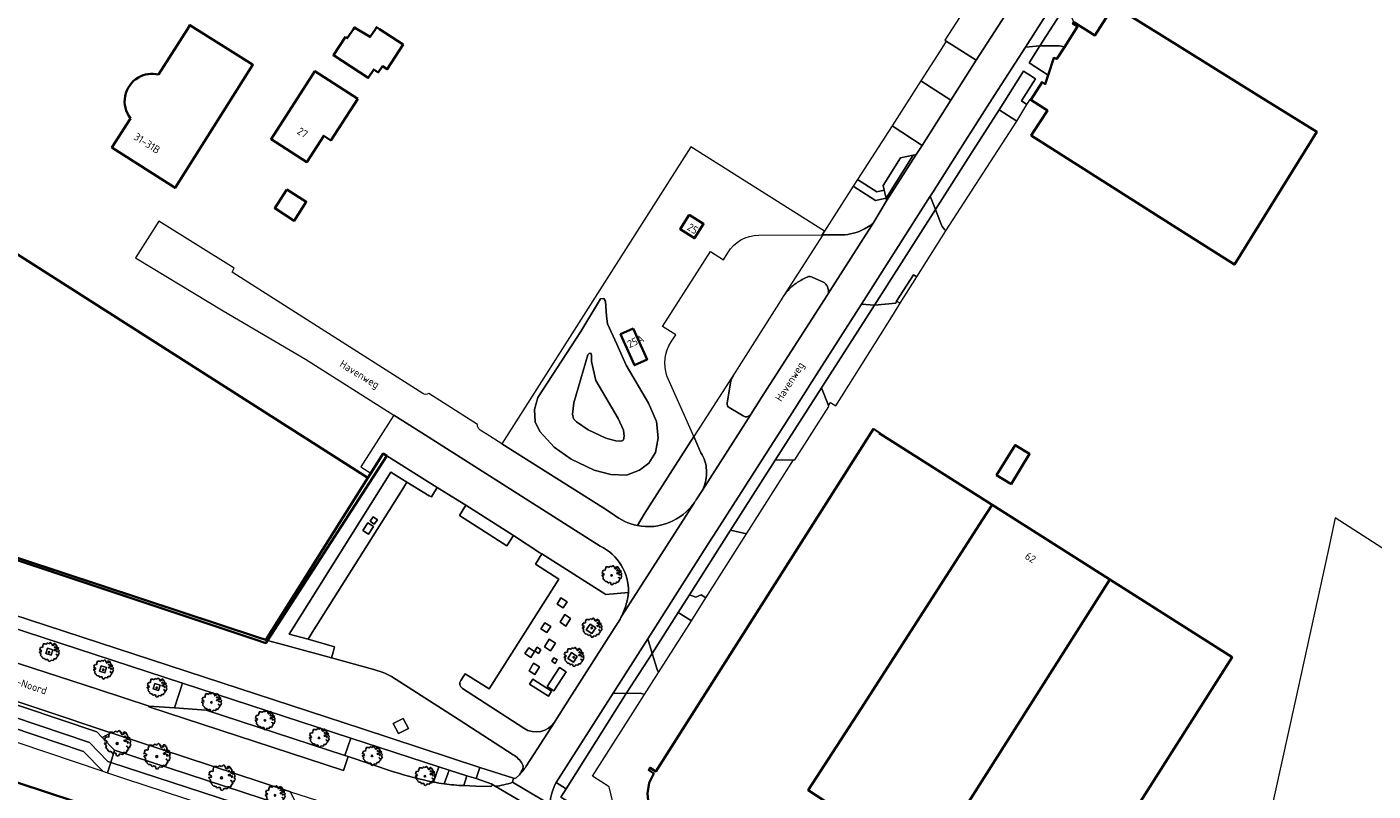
# Model space of a CAD drawing. Header units: metres. Extents: x 152391 to 157968, y 462336 to 467280.
# Tile 83 of 256: x 153466 to 153705, y 464365 to 464500. Entities that reach past the tile are written whole.
import ezdxf
from ezdxf.enums import TextEntityAlignment as Align

# ---------------------------------------------------------------- set-up
doc = ezdxf.new("R2010")
doc.units = ezdxf.units.M
doc.header["$LTSCALE"] = 0.75
doc.layers.get('0').update_dxf_attribs({"lineweight": 25})
for name, color, linetype, lineweight in [('B-GV-GR-BOOM-S', 252, 'Continuous', 25), ('B-WE-GK-BESCHOEIING-G', 251, 'GK-BESCHOEIING', 35), ('B-WE-GK-KADEMUUR-G', 5, 'Continuous', 35), ('B-WE-GK-KADEMUUR-GV', 5, 'Continuous', 35), ('B-WE-GR-BEPLANTING_CULTUUR_BODEMBEDEKKER-GV', 251, 'Continuous', 18), ('B-WE-GR-BEPLANTING_CULTUUR_HEESTERS-GV', 251, 'Continuous', 18), ('B-WE-GR-GROENVOORZIENING-GV', 251, 'Continuous', 18), ('B-WE-GW-TALUD_KRUIN-G', 251, 'Continuous', 18), ('B-WE-OG-BEBOUWING-GV', 6, 'Continuous', 35), ('B-WE-OG-BEBOUWING-T18', 1, 'Continuous', 18), ('B-WE-OG-TERREIN_CULTUURSCHEIDING-GV', 251, 'Continuous', 18), ('B-WE-OG-TOPOGRAFIE-T18', 1, 'Continuous', 18), ('B-WE-OG-WATER_SLOOT-GV', 251, 'Continuous', 18), ('B-WE-VH-VERHARDING_ASFALT-GV', 251, 'Continuous', 18), ('B-WE-VH-VERHARDING_BETON-GV', 251, 'Continuous', 18), ('B-WE-VH-VERHARDING_BETONSTRAATSTEEN-GV', 251, 'Continuous', 18), ('B-WE-VH-VERHARDING_STRAATBAKSTEEN-GV', 251, 'Continuous', 18), ('B-WE-VH-VERHARDING_TEGEL-GV', 251, 'Continuous', 18)]:
    doc.layers.add(name, color=color, linetype=linetype, lineweight=lineweight)
doc.styles.add('NLCS-ISO-M750-T18', font='NLCS-ISO.ttf', dxfattribs={"height": 1.35})
doc.linetypes.add('GK-BESCHOEIING', pattern='A,30,-5,[1,NLCS.SHX,S=1,R=0,X=0,Y=0],-5', length=40)

# ---------------------------------------------------------------- blocks, each defined once
blk = doc.blocks.new('SGR-BOOM_21_30')
at = {"linetype": 'Continuous'}
for p, q in [((-1.7, 0.37), (-1.66, 0.48)), ((-1.49, 0.41), (-1.7, 0.37)), ((-1.68, -0.03), (-1.67, 0.09)), ((-1.67, 0.09), (-1.39, 0.07)), ((-1.66, 0.48), (-1.6, 0.53)), ((-1.63, 0.58), (-1.53, 0.87)), ((-1.6, 0.53), (-1.63, 0.58)), ((-1.53, 0.87), (-1.46, 0.86)), ((-1.42, 0.33), (-1.49, 0.41)), ((-1.46, 0.86), (-1.34, 0.91)), ((-1.33, 0.18), (-1.42, 0.33)), ((-1.39, 0.07), (-1.33, 0.18)), ((-1.34, 0.91), (-1.18, 0.86)), ((-1.18, 0.86), (-1.12, 0.92)), ((-1.13, 1.09), (-1.11, 1.19)), ((-1.12, 0.92), (-1.13, 1.09)), ((-1.11, 1.19), (-1.05, 1.33)), ((-1.05, 1.33), (-1.02, 1.5)), ((-1.02, 1.5), (-0.67, 1.5)), ((-0.67, 1.5), (-0.52, 1.43)), ((-0.52, 1.43), (-0.47, 1.45)), ((-0.47, 1.45), (-0.37, 1.55)), ((-0.37, 1.55), (-0.23, 1.65)), ((-0.23, 1.65), (-0.13, 1.58)), ((-0.13, 1.58), (-0.06, 1.52)), ((-0.06, 1.52), (0.07, 1.58)), ((0.07, 1.58), (0.2, 1.71)), ((0.2, 1.71), (0.26, 1.73)), ((0.26, 1.73), (0.33, 1.7)), ((0.33, 1.7), (0.39, 1.65)), ((0.4, 1.53), (0.38, 1.5)), ((0.38, 1.5), (0.53, 1.52)), ((0.39, 1.65), (0.4, 1.53)), ((0.54, 1.48), (0.51, 1.29)), ((0.51, 1.29), (0.57, 1.24)), ((0.53, 1.52), (0.54, 1.48)), ((0.57, 1.24), (0.69, 1.15)), ((0.69, 1.15), (0.75, 1.2)), ((0.75, 1.2), (0.8, 1.29)), ((0.79, 1.4), (0.89, 1.56)), ((0.8, 1.29), (0.79, 1.4)), ((0.89, 1.56), (1.02, 1.53)), ((0.94, 0.91), (0.89, 0.87)), ((0.89, 0.87), (0.93, 0.83)), ((0.93, 0.41), (0.89, 0.33)), ((0.89, 0.33), (1.03, 0.32)), ((0.97, 1.37), (0.93, 1.33)), ((0.93, 1.33), (0.95, 1.25)), ((0.93, 0.83), (0.98, 0.84)), ((1.05, 0.46), (0.93, 0.41)), ((0.97, 0.97), (0.94, 0.91)), ((0.95, 1.25), (0.96, 1.24)), ((0.96, 1.27), (0.97, 1.37)), ((1.03, 0.97), (0.97, 0.97)), ((0.98, 0.84), (1.03, 0.78)), ((1.02, 1.53), (1.16, 1.45)), ((1.08, 0.94), (1.03, 0.97)), ((1.03, 0.78), (1.08, 0.84)), ((1.03, 0.32), (1.11, 0.25)), ((1.11, 0.46), (1.05, 0.46)), ((1.12, 0.87), (1.08, 0.94)), ((1.08, 0.84), (1.12, 0.87)), ((1.22, 0.4), (1.11, 0.46)), ((1.11, 0.25), (1.2, 0.37)), ((1.16, 1.45), (1.25, 1.27)), ((1.2, 0.37), (1.24, 0.41)), ((1.32, 0.79), (1.23, 0.69)), ((1.23, 0.69), (1.27, 0.63)), ((1.25, 1.27), (1.38, 1.06)), ((1.27, 0.63), (1.38, 0.56)), ((1.34, 0.18), (1.31, 0.1)), ((1.43, 0.05), (1.31, 0.1)), ((1.38, 1.06), (1.32, 0.79)), ((1.36, 0.3), (1.34, 0.23)), ((1.34, 0.23), (1.34, 0.18)), ((1.43, 0.23), (1.36, 0.3)), ((1.38, 0.56), (1.44, 0.6)), ((1.47, 0.2), (1.43, 0.23)), ((1.43, 0.05), (1.51, 0.14)), ((1.47, 0.86), (1.44, 0.81)), ((1.44, 0.81), (1.46, 0.74)), ((1.44, 0.6), (1.57, 0.56)), ((1.46, 0.74), (1.53, 0.69)), ((1.54, 0.86), (1.47, 0.86)), ((1.51, 0.14), (1.47, 0.2)), ((1.53, 0.73), (1.64, 0.68)), ((1.53, 0.69), (1.54, 0.73)), ((1.62, 0.76), (1.54, 0.86)), ((1.57, 0.56), (1.64, 0.51)), ((1.73, 0.71), (1.62, 0.76)), ((1.64, 0.68), (1.73, 0.71)), ((1.64, 0.51), (1.81, 0.32)), ((1.72, 0.1), (1.67, 0.04)), ((1.67, 0.04), (1.76, -0.09)), ((1.81, 0.32), (1.72, 0.1)), ((-1.54, -0.18), (-1.68, -0.03)), ((-1.55, -0.51), (-1.49, -0.42)), ((-1.35, -0.75), (-1.55, -0.51)), ((-1.44, -0.32), (-1.54, -0.18)), ((-1.49, -0.42), (-1.44, -0.32)), ((-1.25, -0.78), (-1.35, -0.75)), ((-1.27, -0.9), (-1.25, -0.78)), ((-1.11, -1.05), (-1.27, -0.9)), ((-0.91, -1.08), (-1.11, -1.05)), ((-0.67, -1.18), (-0.91, -1.08)), ((-0.68, -1.29), (-0.67, -1.18)), ((-0.55, -1.33), (-0.68, -1.29)), ((-0.4, -1.26), (-0.55, -1.33)), ((-0.19, -1.28), (-0.4, -1.26)), ((-0.16, -1.43), (-0.19, -1.28)), ((-0.13, -1.49), (-0.16, -1.43)), ((-0.1, -1.61), (-0.13, -1.49)), ((0.11, -1.67), (-0.1, -1.61)), ((0.25, -1.52), (0.11, -1.67)), ((0.36, -1.38), (0.25, -1.52)), ((0.68, -1.44), (0.36, -1.38)), ((0.83, -1.36), (0.68, -1.44)), ((0.84, -1.16), (0.83, -1.36)), ((1.03, -1.18), (0.84, -1.16)), ((1.18, -1.24), (1.03, -1.18)), ((1.29, -1.01), (1.18, -1.24)), ((1.29, -0.29), (1.24, -0.36)), ((1.24, -0.36), (1.25, -0.42)), ((1.26, -0.42), (1.33, -0.41)), ((1.33, -0.34), (1.29, -0.29)), ((1.36, -0.88), (1.29, -1.01)), ((1.33, -0.41), (1.33, -0.34)), ((1.37, -0.83), (1.36, -0.88)), ((1.48, -0.8), (1.37, -0.83)), ((1.46, -0.47), (1.39, -0.59)), ((1.39, -0.59), (1.43, -0.64)), ((1.43, -0.64), (1.5, -0.7)), ((1.58, -0.59), (1.46, -0.47)), ((1.5, -0.7), (1.48, -0.8)), ((1.66, -0.52), (1.58, -0.59)), ((1.68, -0.42), (1.66, -0.52)), ((1.72, -0.31), (1.68, -0.42)), ((1.84, -0.18), (1.72, -0.31)), ((1.76, -0.09), (1.84, -0.18))]:
    blk.add_line(p, q, dxfattribs=at)
blk.add_circle((0, 0), 0.126, dxfattribs=at)
blk = doc.blocks.new('SGR-BOOM_31_50')
at = {"linetype": 'Continuous'}
for p, q in [((-2.27, 0.49), (-2.21, 0.64)), ((-1.99, 0.55), (-2.27, 0.49)), ((-2.24, -0.04), (-2.22, 0.11)), ((-2.22, 0.11), (-1.85, 0.09)), ((-2.21, 0.64), (-2.13, 0.71)), ((-2.18, 0.77), (-2.04, 1.17)), ((-2.13, 0.71), (-2.18, 0.77)), ((-2.04, 1.17), (-1.94, 1.14)), ((-1.9, 0.44), (-1.99, 0.55)), ((-1.94, 1.14), (-1.79, 1.21)), ((-1.77, 0.25), (-1.9, 0.44)), ((-1.85, 0.09), (-1.77, 0.25)), ((-1.79, 1.21), (-1.57, 1.14)), ((-1.57, 1.14), (-1.49, 1.23)), ((-1.51, 1.45), (-1.48, 1.58)), ((-1.49, 1.23), (-1.51, 1.45)), ((-1.48, 1.58), (-1.4, 1.78)), ((-1.4, 1.78), (-1.36, 2)), ((-1.36, 2), (-0.89, 2)), ((-0.89, 2), (-0.69, 1.91)), ((-0.69, 1.91), (-0.63, 1.93)), ((-0.63, 1.93), (-0.49, 2.06)), ((-0.49, 2.06), (-0.3, 2.2)), ((-0.3, 2.2), (-0.18, 2.11)), ((-0.18, 2.11), (-0.08, 2.02)), ((-0.08, 2.02), (0.09, 2.11)), ((0.09, 2.11), (0.27, 2.28)), ((0.27, 2.28), (0.35, 2.31)), ((0.35, 2.31), (0.44, 2.26)), ((0.44, 2.26), (0.52, 2.2)), ((0.54, 2.04), (0.51, 2)), ((0.51, 2), (0.71, 2.02)), ((0.52, 2.2), (0.54, 2.04)), ((0.72, 1.98), (0.68, 1.71)), ((0.68, 1.71), (0.75, 1.65)), ((0.71, 2.02), (0.72, 1.98)), ((0.75, 1.65), (0.92, 1.54)), ((0.92, 1.54), (1, 1.6)), ((1, 1.6), (1.06, 1.71)), ((1.05, 1.87), (1.19, 2.09)), ((1.06, 1.71), (1.05, 1.87)), ((1.19, 2.09), (1.36, 2.04)), ((1.25, 1.21), (1.19, 1.17)), ((1.19, 1.17), (1.23, 1.1)), ((1.23, 0.55), (1.19, 0.44)), ((1.19, 0.44), (1.37, 0.42)), ((1.3, 1.82), (1.23, 1.78)), ((1.23, 1.78), (1.27, 1.67)), ((1.23, 1.1), (1.31, 1.12)), ((1.4, 0.62), (1.23, 0.55)), ((1.3, 1.3), (1.25, 1.21)), ((1.27, 1.67), (1.28, 1.65)), ((1.28, 1.69), (1.3, 1.82)), ((1.37, 1.3), (1.3, 1.3)), ((1.31, 1.12), (1.37, 1.03)), ((1.36, 2.04), (1.54, 1.93)), ((1.44, 1.25), (1.37, 1.3)), ((1.37, 1.03), (1.44, 1.12)), ((1.37, 0.42), (1.48, 0.33)), ((1.48, 0.62), (1.4, 0.62)), ((1.5, 1.17), (1.44, 1.25)), ((1.44, 1.12), (1.5, 1.17)), ((1.62, 0.53), (1.48, 0.62)), ((1.48, 0.33), (1.61, 0.49)), ((1.54, 1.93), (1.67, 1.69)), ((1.61, 0.49), (1.65, 0.55)), ((1.76, 1.06), (1.64, 0.93)), ((1.64, 0.93), (1.7, 0.84)), ((1.67, 1.69), (1.84, 1.41)), ((1.7, 0.84), (1.84, 0.75)), ((1.79, 0.25), (1.75, 0.14)), ((1.91, 0.07), (1.75, 0.14)), ((1.84, 1.41), (1.76, 1.06)), ((1.81, 0.4), (1.79, 0.31)), ((1.79, 0.31), (1.79, 0.25)), ((1.9, 0.31), (1.81, 0.4)), ((1.84, 0.75), (1.92, 0.79)), ((1.96, 0.27), (1.9, 0.31)), ((1.91, 0.07), (2.01, 0.18)), ((1.96, 1.14), (1.92, 1.08)), ((1.92, 1.08), (1.95, 0.99)), ((1.92, 0.79), (2.09, 0.75)), ((1.95, 0.99), (2.04, 0.93)), ((2.06, 1.14), (1.96, 1.14)), ((2.01, 0.18), (1.96, 0.27)), ((2.04, 0.97), (2.18, 0.9)), ((2.04, 0.93), (2.06, 0.97)), ((2.16, 1.01), (2.06, 1.14)), ((2.09, 0.75), (2.18, 0.68)), ((2.3, 0.95), (2.16, 1.01)), ((2.18, 0.9), (2.3, 0.95)), ((2.18, 0.68), (2.41, 0.42)), ((2.29, 0.14), (2.23, 0.05)), ((2.23, 0.05), (2.35, -0.13)), ((2.41, 0.42), (2.29, 0.14)), ((-2.05, -0.24), (-2.24, -0.04)), ((-2.07, -0.67), (-1.99, -0.56)), ((-1.8, -1), (-2.07, -0.67)), ((-1.91, -0.43), (-2.05, -0.24)), ((-1.99, -0.56), (-1.91, -0.43)), ((-1.67, -1.05), (-1.8, -1)), ((-1.7, -1.2), (-1.67, -1.05)), ((-1.48, -1.4), (-1.7, -1.2)), ((-1.22, -1.44), (-1.48, -1.4)), ((-0.89, -1.57), (-1.22, -1.44)), ((-0.91, -1.72), (-0.89, -1.57)), ((-0.73, -1.77), (-0.91, -1.72)), ((-0.53, -1.68), (-0.73, -1.77)), ((-0.25, -1.7), (-0.53, -1.68)), ((-0.21, -1.9), (-0.25, -1.7)), ((-0.18, -1.99), (-0.21, -1.9)), ((-0.13, -2.14), (-0.18, -1.99)), ((0.15, -2.23), (-0.13, -2.14)), ((0.34, -2.03), (0.15, -2.23)), ((0.47, -1.83), (0.34, -2.03)), ((0.91, -1.92), (0.47, -1.83)), ((1.11, -1.81), (0.91, -1.92)), ((1.13, -1.55), (1.11, -1.81)), ((1.37, -1.57), (1.13, -1.55)), ((1.58, -1.66), (1.37, -1.57)), ((1.72, -1.35), (1.58, -1.66)), ((1.72, -0.39), (1.65, -0.48)), ((1.65, -0.48), (1.67, -0.56)), ((1.68, -0.56), (1.78, -0.54)), ((1.78, -0.45), (1.72, -0.39)), ((1.81, -1.18), (1.72, -1.35)), ((1.78, -0.54), (1.78, -0.45)), ((1.82, -1.11), (1.81, -1.18)), ((1.98, -1.07), (1.82, -1.11)), ((1.95, -0.63), (1.85, -0.78)), ((1.85, -0.78), (1.9, -0.85)), ((1.9, -0.85), (1.99, -0.94)), ((2.1, -0.78), (1.95, -0.63)), ((1.99, -0.94), (1.98, -1.07)), ((2.21, -0.7), (2.1, -0.78)), ((2.24, -0.56), (2.21, -0.7)), ((2.29, -0.41), (2.24, -0.56)), ((2.46, -0.24), (2.29, -0.41)), ((2.35, -0.13), (2.46, -0.24))]:
    blk.add_line(p, q, dxfattribs=at)
blk.add_circle((0, 0), 0.169, dxfattribs=at)

msp = doc.modelspace()

# ---------------------------------------------------------------- linework, layer by layer
at = {"layer": 'B-WE-GK-BESCHOEIING-G'}
for points in [[(153362.19, 464500), (153353.14, 464464.27), (153347.98, 464444.28), (153360.92, 464440.18), (153382.26, 464433.29), (153507.25, 464392)], [(153529.39, 464424.65), (153526.67, 464420.34)], [(153526.67, 464420.34), (153508.55, 464391.59)], [(153508.55, 464391.59), (153507.25, 464392)]]:
    msp.add_lwpolyline(points, dxfattribs=at)
at = {"layer": 'B-WE-GK-KADEMUUR-G'}
msp.add_lwpolyline([(153430.98, 464593.07), (153406.7, 464496.86), (153526.67, 464420.34)], dxfattribs=at)
at = {"layer": 'B-WE-GK-KADEMUUR-GV'}
for points in [[(153527.19, 464421.16), (153527, 464420.87), (153526.67, 464420.34), (153508.55, 464391.59), (153508.87, 464391.5), (153530.01, 464424.26), (153529.39, 464424.65)], [(153508.55, 464391.59), (153507.25, 464392), (153444.42, 464412.76), (153444.36, 464412.57), (153444.31, 464412.42), (153506.66, 464391.68), (153508.56, 464391.02), (153508.87, 464391.5)]]:
    msp.add_lwpolyline(points, close=True, dxfattribs=at)
at = {"layer": 'B-WE-GR-BEPLANTING_CULTUUR_BODEMBEDEKKER-GV'}
for points in [[(153649.05, 464497.01), (153645.91, 464497.04), (153644.01, 464494), (153647.37, 464491.84), (153648.37, 464494.89), (153648.9, 464494.71), (153650.24, 464496.8)], [(153572.52, 464382.09), (153561.86, 464365.16), (153560.9, 464363.71), (153588.87, 464347.07), (153589.94, 464348.86), (153578.25, 464356.24), (153570.57, 464361.09), (153569.48, 464365.49), (153566.54, 464367.43), (153575.77, 464381.9)], [(153575.06, 464382.11), (153572.52, 464382.09)]]:
    msp.add_lwpolyline(points, dxfattribs=at)
for points in [[(153650.24, 464496.8, 0.102498), (153649.05, 464497.01)], [(153575.77, 464381.9, 0.051132), (153575.06, 464382.11)]]:
    msp.add_lwpolyline(points, format="xyb", dxfattribs=at)
for points in [[(153641.79, 464483.66), (153643.59, 464486.6), (153642.61, 464487.26), (153645.1, 464491.17), (153644.1, 464491.83), (153643.01, 464492.54), (153638.65, 464485.68)], [(153620.46, 464451.69), (153620.37, 464451.38), (153616.58, 464450.99), (153607.13, 464436.3), (153608.37, 464433.19), (153608.73, 464433.73), (153609.67, 464433.14), (153619.9, 464449.4), (153621.11, 464451.33)], [(153586.65, 464399.04), (153593.85, 464410.4), (153591.01, 464411.04), (153583.71, 464399.56), (153584.83, 464399.15), (153585.8, 464399.58)], [(153577.1, 464389.18), (153577.98, 464386.31), (153578.26, 464385.83), (153584.06, 464394.96), (153581.72, 464396.44)]]:
    msp.add_lwpolyline(points, close=True, dxfattribs=at)
at = {"layer": 'B-WE-GR-BEPLANTING_CULTUUR_HEESTERS-GV'}
for points in [[(153629.22, 464464.18), (153641.79, 464483.66), (153638.65, 464485.68), (153633.58, 464477.71), (153627.39, 464467.97)], [(153627.39, 464467.97), (153628.43, 464465.22)]]:
    msp.add_lwpolyline(points, dxfattribs=at)
msp.add_lwpolyline([(153628.43, 464465.22, 0.098211), (153629.22, 464464.18)], format="xyb", dxfattribs=at)
for points in [[(153602.19, 464423.54), (153598.94, 464423.51), (153591.01, 464411.04), (153593.85, 464410.4)], [(153583.71, 464399.56), (153581.72, 464396.44), (153584.06, 464394.96), (153586.65, 464399.04), (153585.8, 464399.58), (153584.83, 464399.15)]]:
    msp.add_lwpolyline(points, close=True, dxfattribs=at)
at = {"layer": 'B-WE-GR-GROENVOORZIENING-GV'}
for points in [[(153566.43, 464392.71), (153567.1, 464393.73), (153566.08, 464394.4), (153565.41, 464393.38)], [(153469.84, 464390.12), (153469.53, 464389.17), (153470.48, 464388.86), (153470.79, 464389.81)], [(153563.14, 464387.64), (153563.81, 464388.66), (153562.79, 464389.33), (153562.12, 464388.31)], [(153479.05, 464386.05), (153480, 464385.74), (153480.31, 464386.69), (153479.36, 464387.01)], [(153488.89, 464383.88), (153488.58, 464382.93), (153489.53, 464382.62), (153489.84, 464383.57)]]:
    msp.add_lwpolyline(points, close=True, dxfattribs=at)
at = {"layer": 'B-WE-GW-TALUD_KRUIN-G'}
msp.add_lwpolyline([(153565.67, 464442.16), (153565.91, 464442.41), (153566.23, 464442.45), (153566.35, 464442.14), (153566.34, 464441.02), (153567.11, 464437.61), (153571.1, 464430.87), (153572.03, 464428.79), (153572.14, 464427.72), (153572.02, 464427.08), (153571.92, 464427), (153571.57, 464426.87), (153570.67, 464426.9), (153568.89, 464427.37), (153565.78, 464428.86), (153563.71, 464430.29), (153563.17, 464430.83), (153562.97, 464431.64), (153563.18, 464433.69)], close=True, dxfattribs=at)
at = {"layer": 'B-WE-OG-BEBOUWING-GV'}
for points in [[(153667.52, 464498.83), (153659.01, 464504.11), (153655.67, 464498.87), (153654.62, 464499.52), (153652.39, 464500.92), (153651.94, 464501.2), (153651.77, 464500.9), (153652.55, 464500.43), (153650.24, 464496.8), (153648.9, 464494.71), (153648.37, 464494.89), (153647.37, 464491.84), (153646.84, 464490.24), (153646.29, 464490.59), (153644.28, 464487.46), (153647.23, 464485.57), (153644.77, 464481.74), (153644.38, 464481.12), (153670.11, 464464.74), (153680.41, 464458.19), (153695.03, 464481.76), (153684.82, 464488.1)], [(153522.67, 464498.59), (153520.54, 464495.34), (153526.73, 464491.32), (153527.71, 464492.82), (153528.51, 464492.29), (153529.27, 464493.4), (153530.1, 464492.87), (153532.92, 464497.27), (153528.73, 464500), (153528.22, 464500.34), (153528, 464500), (153527.07, 464498.59), (153524.77, 464500), (153524.3, 464500.28), (153524.11, 464500), (153523.02, 464498.37)], [(153524.86, 464487.59), (153517.28, 464492.51), (153509.48, 464480.48), (153515.81, 464476.38), (153518.84, 464481.05), (153520.09, 464480.24)], [(153512.29, 464471.53), (153510.15, 464468.21), (153513.6, 464465.99), (153515.72, 464469.34)], [(153583.7, 464467.03), (153582.08, 464464.47), (153584.61, 464462.86), (153586.23, 464465.41)], [(153573.71, 464446.85), (153571.49, 464445.84), (153574, 464440.33), (153576.22, 464441.33)], [(153640.6, 464419.35), (153640.8, 464419.23), (153644.08, 464424.59), (153644.04, 464424.61), (153641.53, 464426.17), (153638.21, 464420.84)], [(153637.42, 464415.56), (153635.68, 464412.85), (153614.19, 464379.42), (153604.8, 464364.9), (153625.83, 464351.16), (153658.31, 464402.29), (153637.92, 464415.24)], [(153625.83, 464351.16), (153619.46, 464341.14), (153641.27, 464327.29), (153641.52, 464327.67), (153641.49, 464327.69), (153657.57, 464352.99), (153657.48, 464353.05), (153680.01, 464388.5), (153658.31, 464402.29)]]:
    msp.add_lwpolyline(points, close=True, dxfattribs=at)
for points in [[(153484.55, 464484.15), (153481.26, 464478.98), (153492.45, 464471.79), (153506.21, 464493.56), (153506.26, 464493.64), (153506.19, 464493.68), (153496.18, 464500), (153495.08, 464500.69), (153494.64, 464500), (153489.51, 464491.93)], [(153625.83, 464351.16), (153604.8, 464364.9), (153614.19, 464379.42), (153635.68, 464412.85), (153637.42, 464415.56), (153617.41, 464428.27), (153617.46, 464428.34), (153616.36, 464429.03), (153577.73, 464368.26), (153576.74, 464368.89), (153576.49, 464368.48), (153577.39, 464367.91), (153576.6, 464366.21), (153576.27, 464364.35), (153576.44, 464362.47), (153577.12, 464360.72), (153578.24, 464359.21), (153579.67, 464358.02), (153579.11, 464357.16), (153579.48, 464356.92), (153580.02, 464357.77), (153589.9, 464351.49), (153589.09, 464350.99), (153589.27, 464350.71)], [(153450.29, 464344.45), (153471.65, 464337.4), (153475.08, 464347.79), (153477.21, 464347.09), (153478.29, 464350.36), (153476.21, 464351.05), (153477.05, 464353.59), (153483.63, 464351.41), (153485.31, 464356.49), (153485.62, 464356.39), (153486, 464357.55), (153485.6, 464357.68), (153486.24, 464359.6), (153479.3, 464361.89), (153479.14, 464361.41), (153450.53, 464370.86)]]:
    msp.add_lwpolyline(points, dxfattribs=at)
for points in [[(153489.51, 464491.93, 0.191944), (153485.94, 464491.4)], [(153485.94, 464491.4, 0.45589), (153484.55, 464484.15)]]:
    msp.add_lwpolyline(points, format="xyb", dxfattribs=at)
at = {"layer": 'B-WE-OG-TERREIN_CULTUURSCHEIDING-GV'}
for points in [[(153630.12, 464487.39), (153634.61, 464494.46), (153629.3, 464497.84), (153628.21, 464496.13), (153624.79, 464490.79)], [(153623.93, 464477.71), (153625, 464479.36), (153619.67, 464482.81), (153613.55, 464473.27), (153616.99, 464471.09), (153618.27, 464471.4), (153618.08, 464472.22), (153621.19, 464477.14), (153623.43, 464477.61)], [(153583.7, 464467.03), (153586.23, 464465.41), (153584.61, 464462.86), (153582.08, 464464.47)], [(153568.52, 464452.2), (153567.95, 464452.12), (153564.43, 464446.34), (153556.81, 464434.59), (153556.23, 464432.49), (153556.35, 464430.31), (153557.18, 464428.6), (153559.72, 464425.77), (153562.75, 464423.66), (153566.81, 464421.71), (153569.79, 464420.93), (153572.58, 464420.83), (153574.87, 464421.71), (153576.54, 464422.98), (153577.71, 464424.84), (153578.2, 464427.47), (153577.9, 464430.36), (153576.44, 464433.63), (153572.48, 464440.33), (153570.86, 464444.09), (153569.2, 464447.66), (153568.99, 464449.06), (153568.84, 464451.73)], [(153568.52, 464452.2), (153568.84, 464451.73), (153568.99, 464449.06), (153569.2, 464447.66), (153570.86, 464444.09), (153572.48, 464440.33), (153576.44, 464433.63), (153577.9, 464430.36), (153578.2, 464427.47), (153577.71, 464424.84), (153576.54, 464422.98), (153574.87, 464421.71), (153572.58, 464420.83), (153569.79, 464420.93), (153566.81, 464421.71), (153562.75, 464423.66), (153559.72, 464425.77), (153557.18, 464428.6), (153556.35, 464430.31), (153556.23, 464432.49), (153556.81, 464434.59), (153564.43, 464446.34), (153567.95, 464452.12)], [(153573.71, 464446.85), (153576.22, 464441.33), (153574, 464440.33), (153571.49, 464445.84)], [(153565.67, 464442.16), (153565.91, 464442.41), (153566.23, 464442.45), (153566.35, 464442.14), (153566.34, 464441.02), (153567.11, 464437.61), (153571.1, 464430.87), (153572.03, 464428.79), (153572.14, 464427.72), (153572.02, 464427.08), (153571.92, 464427), (153571.57, 464426.87), (153570.67, 464426.9), (153568.89, 464427.37), (153565.78, 464428.86), (153563.71, 464430.29), (153563.17, 464430.83), (153562.97, 464431.64), (153563.18, 464433.69)], [(153565.67, 464442.16), (153563.18, 464433.69), (153562.97, 464431.64), (153563.17, 464430.83), (153563.71, 464430.29), (153565.78, 464428.86), (153568.89, 464427.37), (153570.67, 464426.9), (153571.57, 464426.87), (153571.92, 464427), (153572.02, 464427.08), (153572.14, 464427.72), (153572.03, 464428.79), (153571.1, 464430.87), (153567.11, 464437.61), (153566.34, 464441.02), (153566.35, 464442.14), (153566.23, 464442.45), (153565.91, 464442.41)], [(153469.53, 464389.17), (153469.84, 464390.12), (153470.79, 464389.81), (153470.48, 464388.86)], [(153480, 464385.74), (153479.05, 464386.05), (153479.36, 464387.01), (153480.31, 464386.69)], [(153488.58, 464382.93), (153488.89, 464383.88), (153489.84, 464383.57), (153489.53, 464382.62)], [(153514.58, 464361.26), (153512.92, 464364.65), (153512.23, 464364.88), (153481.1, 464375.07), (153481.05, 464375.08), (153479.55, 464374.26), (153481.71, 464372.02), (153514.44, 464361.31)]]:
    msp.add_lwpolyline(points, close=True, dxfattribs=at)
for points in [[(153596.02, 464463.42), (153607.26, 464463.45), (153607.7, 464464.14), (153583.96, 464479.07), (153550.45, 464426.41), (153568.33, 464415.06), (153570.22, 464413.85)], [(153616.43, 464465.72), (153618.71, 464469.49), (153618.6, 464470.01), (153616.71, 464469.6), (153612.8, 464472.09), (153607.7, 464464.14), (153607.26, 464463.45), (153607.37, 464463.45)], [(153607.37, 464463.45), (153610.75, 464463.46)], [(153614.76, 464464.56), (153615.88, 464465.17)], [(153580.48, 464444.5), (153581.28, 464445.73), (153578.96, 464447.22), (153587.45, 464460.51), (153589.78, 464459.02), (153590.55, 464460.27)], [(153604.29, 464455.82), (153603.98, 464455.66)], [(153607.63, 464454.99), (153605.61, 464455.89)], [(153608.38, 464453.65), (153608.16, 464454.4)], [(153600.35, 464452.51), (153600.28, 464452.4), (153591.8, 464439.01), (153591.07, 464437.56), (153590.41, 464433.58)], [(153594.59, 464431.58), (153594.66, 464431.69), (153596.49, 464434.6), (153607.54, 464451.85), (153608.2, 464452.85), (153608.25, 464452.92)], [(153574.48, 464411.88), (153575.67, 464413.89), (153584.48, 464427.66), (153579.73, 464438.43)], [(153590.79, 464432.81), (153592.64, 464431.71), (153593.28, 464431.35)], [(153567.9, 464408.2), (153537.34, 464427.62), (153531.26, 464431.48), (153530.73, 464430.63), (153525.43, 464422.28), (153527.19, 464421.16), (153529.39, 464424.65), (153530.01, 464424.26), (153538.98, 464418.66), (153542.19, 464416.65), (153544.03, 464415.48), (153552.5, 464410.09), (153557.18, 464407.07), (153557.54, 464406.86)], [(153585.75, 464424.77), (153584.48, 464427.66), (153575.67, 464413.89), (153574.48, 464411.88)], [(153584.92, 464416.46), (153586.04, 464418.17)], [(153557.54, 464406.86), (153568.86, 464399.65), (153572.88, 464400.02)], [(153439.13, 464395.7), (153478.9, 464382.81), (153487.86, 464379.86), (153492.37, 464379.53), (153493.8, 464383.91), (153441.06, 464401.15), (153441.05, 464401.14)], [(153538.31, 464366.36), (153539.27, 464369.08), (153523.64, 464374.15), (153522.59, 464371.05)], [(153522.59, 464371.05), (153523.14, 464370.87), (153531.22, 464368.19)]]:
    msp.add_lwpolyline(points, dxfattribs=at)
for points in [[(153615.88, 464465.17, 0.062674), (153616.43, 464465.72)], [(153590.55, 464460.27, -0.266753), (153596.02, 464463.42)], [(153610.75, 464463.46, 0.128914), (153614.76, 464464.56)], [(153601.9, 464454.3, 0.019931), (153601.22, 464453.62)], [(153602.59, 464454.85, 0.023359), (153601.9, 464454.3)], [(153602.99, 464455.11, 0.02437), (153602.59, 464454.85)], [(153603.98, 464455.66, 0.012303), (153602.99, 464455.11)], [(153604.6, 464455.96, 0.010331), (153604.29, 464455.82)], [(153605.61, 464455.89, 0.301054), (153604.6, 464455.96)], [(153608.16, 464454.4, 0.102966), (153607.63, 464454.99)], [(153600.72, 464453.03, 0.020397), (153600.35, 464452.51)], [(153601.22, 464453.62, 0.023748), (153600.72, 464453.03)], [(153608.25, 464452.92, 0.176825), (153608.38, 464453.65)], [(153579.73, 464438.43, -0.229161), (153580.48, 464444.5)], [(153590.41, 464433.58, 0.264199), (153590.79, 464432.81)], [(153593.28, 464431.35, 0.398544), (153594.59, 464431.58)], [(153586.72, 464421.74, 0.161818), (153585.75, 464424.77)], [(153586.04, 464418.17, 0.131828), (153586.72, 464421.74)], [(153574.48, 464411.88, 0.297808), (153584.6, 464415.98)], [(153584.6, 464415.98, 0.012357), (153584.92, 464416.46)], [(153570.22, 464413.85, 0.11939), (153574.48, 464411.88)], [(153572.88, 464400.02, 0.300962), (153567.9, 464408.2)], [(153531.22, 464368.19, 0.032172), (153538.31, 464366.36)]]:
    msp.add_lwpolyline(points, format="xyb", dxfattribs=at)
at = {"layer": 'B-WE-OG-WATER_SLOOT-GV'}
msp.add_lwpolyline([(153444.42, 464412.76), (153507.25, 464392), (153508.55, 464391.59), (153526.67, 464420.34), (153406.7, 464496.86)], dxfattribs=at)
at = {"layer": 'B-WE-VH-VERHARDING_ASFALT-GV'}
for points in [[(153649.32, 464517.48), (153645.68, 464511.79), (153639.78, 464502.55), (153634.61, 464494.46), (153630.12, 464487.39), (153625, 464479.36), (153623.93, 464477.71), (153618.71, 464469.49), (153616.43, 464465.72), (153608.25, 464452.92), (153608.2, 464452.85), (153607.54, 464451.85), (153596.49, 464434.6), (153594.66, 464431.69), (153594.59, 464431.58)], [(153560.07, 464366.31), (153570.18, 464382.13), (153576.32, 464391.78), (153577.28, 464393.28), (153587.19, 464408.8), (153588.59, 464410.99), (153601.94, 464431.9), (153606.27, 464438.68), (153614.22, 464451.16), (153626.46, 464470.35), (153626.47, 464470.37), (153626.83, 464470.95), (153631.82, 464478.78), (153637.85, 464488.24), (153643.32, 464496.79), (153649.63, 464506.65), (153651.49, 464509.56), (153651.83, 464510.07)], [(153594.59, 464431.58), (153586.04, 464418.17), (153584.92, 464416.46)], [(153531.22, 464368.19), (153523.14, 464370.87), (153522.32, 464368.44), (153487.82, 464379.72), (153487.86, 464379.86), (153478.9, 464382.81), (153439.13, 464395.7), (153438.79, 464395.82), (153435.6, 464396.86), (153412.07, 464404.61), (153410.9, 464404.96), (153372.16, 464417.62), (153348.09, 464425.46), (153346.1, 464419.31), (153347.04, 464419), (153363.55, 464413.61), (153363.56, 464413.62), (153365.3, 464413.05), (153390.79, 464404.76), (153406.9, 464399.47), (153408.75, 464398.86), (153415.24, 464396.73), (153422.33, 464394.48), (153423.19, 464394.18)], [(153584.6, 464415.98), (153571.72, 464395.84)], [(153719.01, 464399.96), (153698.27, 464413.25), (153697.04, 464407.4), (153691.23, 464380.95), (153683.81, 464347.22), (153682.5, 464341.23), (153682.73, 464341.09), (153690.85, 464335.95), (153690.58, 464335.52), (153698.05, 464330.82), (153711.12, 464322.66)], [(153570.35, 464393.62), (153568.62, 464390.85), (153562.44, 464381.18), (153559.92, 464377.17), (153559.85, 464377.07), (153554.75, 464369.17)], [(153449.27, 464385.68), (153456.8, 464383.21), (153481.05, 464375.08), (153481.1, 464375.07), (153512.23, 464364.88), (153512.92, 464364.65), (153522.16, 464361.65), (153535.17, 464357.49), (153536.93, 464356.73)], [(153552.31, 464366.33), (153552.52, 464367.03), (153546.51, 464368.96), (153545.86, 464366.97), (153548.56, 464366.05)], [(153548.45, 464365.58), (153545.84, 464365.62), (153543.67, 464365.73)], [(153559.24, 464359.65), (153559.3, 464359.74), (153549.27, 464365.62), (153548.63, 464366)], [(153548.63, 464366), (153549.27, 464365.62)], [(153549.27, 464365.62), (153559.3, 464359.74)], [(153552.52, 464367.03), (153552.31, 464366.33), (153559.01, 464362.4)], [(153559.01, 464362.4), (153552.31, 464366.33)], [(153553.54, 464367.66), (153552.96, 464367.1)]]:
    msp.add_lwpolyline(points, dxfattribs=at)
for points in [[(153584.92, 464416.46, -0.012357), (153584.6, 464415.98)], [(153571.72, 464395.84, -0.052679), (153570.35, 464393.62)], [(153538.31, 464366.36, -0.032172), (153531.22, 464368.19)], [(153554.75, 464369.17, -0.060009), (153553.54, 464367.66)], [(153540.23, 464366.05, -0.013516), (153538.31, 464366.36)], [(153543.67, 464365.73, -0.023558), (153540.23, 464366.05)], [(153548.63, 464366, -0.737717), (153548.45, 464365.58)], [(153548.56, 464366.05, -0.089173), (153548.63, 464366)], [(153552.31, 464366.33, -0.069816), (153549.27, 464365.62)], [(153549.27, 464365.62, 0.069816), (153552.31, 464366.33)], [(153552.96, 464367.1, -0.244712), (153552.52, 464367.03)], [(153559.01, 464362.4, -0.119685), (153560.07, 464366.31)]]:
    msp.add_lwpolyline(points, format="xyb", dxfattribs=at)
at = {"layer": 'B-WE-VH-VERHARDING_BETON-GV'}
for points in [[(153527.6, 464413.43), (153527.05, 464412.69), (153527.8, 464412.14), (153528.35, 464412.88)], [(153527.68, 464411.7), (153526.65, 464412.36), (153525.76, 464410.99), (153526.79, 464410.33)], [(153561.33, 464397.28), (153562, 464398.37), (153560.9, 464399.03), (153560.24, 464397.94)], [(153558.43, 464392.9), (153559.1, 464393.96), (153558.05, 464394.62), (153557.38, 464393.57)], [(153561.81, 464394.05), (153562.62, 464395.4), (153561.61, 464396.08), (153560.8, 464394.73)], [(153557.99, 464390.34), (153559.08, 464389.64), (153559.93, 464390.99), (153558.84, 464391.7)], [(153555.56, 464388.49), (153556.23, 464389.51), (153555.21, 464390.18), (153554.54, 464389.16)], [(153557.38, 464389.84), (153556.73, 464390.28), (153556.29, 464389.64), (153556.93, 464389.2)], [(153557.11, 464386.81), (153556.08, 464387.49), (153555.26, 464386.11), (153556.29, 464385.44)], [(153559.88, 464387.43), (153560.25, 464388.03), (153559.65, 464388.4), (153559.28, 464387.8)], [(153555.91, 464384.64), (153555.35, 464383.76), (153558.71, 464381.6), (153559.27, 464382.49)], [(153558.49, 464383.31), (153559.66, 464382.53), (153561.84, 464385.95), (153560.67, 464386.72)], [(153523.14, 464370.87), (153522.59, 464371.05), (153497.97, 464379.13), (153492.37, 464379.53), (153487.86, 464379.86), (153487.82, 464379.72), (153522.32, 464368.44)], [(153533.86, 464375.87), (153532.94, 464377.66), (153531.17, 464376.75), (153532.09, 464374.96)]]:
    msp.add_lwpolyline(points, close=True, dxfattribs=at)
at = {"layer": 'B-WE-VH-VERHARDING_BETONSTRAATSTEEN-GV'}
for points in [[(153650.6, 464504.36), (153649.63, 464506.65), (153643.32, 464496.79), (153645.91, 464497.04)], [(153634.61, 464494.46), (153639.78, 464502.55), (153634.35, 464505.83), (153634.1, 464505.97), (153629.03, 464498.01), (153629.3, 464497.84)], [(153624.79, 464490.79), (153619.67, 464482.81), (153625, 464479.36), (153630.12, 464487.39)], [(153618.71, 464469.49), (153623.93, 464477.71), (153623.43, 464477.61), (153618.6, 464470.01)], [(153618.27, 464471.4), (153618.6, 464470.01), (153623.43, 464477.61), (153621.19, 464477.14), (153618.08, 464472.22)], [(153627.39, 464467.97), (153626.46, 464470.35), (153614.22, 464451.16), (153616.58, 464450.99)], [(153620.46, 464451.69), (153621.11, 464451.33), (153624.08, 464456.02), (153623.5, 464456.36)], [(153616.58, 464450.99), (153614.22, 464451.16), (153606.27, 464438.68), (153601.94, 464431.9), (153588.59, 464410.99), (153587.19, 464408.8), (153577.28, 464393.28), (153576.32, 464391.78), (153577.1, 464389.18), (153581.72, 464396.44), (153583.71, 464399.56), (153591.01, 464411.04), (153598.94, 464423.51), (153607.13, 464436.3)], [(153608.37, 464433.19), (153607.13, 464436.3), (153598.94, 464423.51), (153602.19, 464423.54), (153602.4, 464423.54), (153608.43, 464433.02)], [(153481.05, 464375.08), (153456.8, 464383.21), (153457.61, 464381.53), (153459.19, 464381.78), (153478.57, 464375.28), (153479.55, 464374.26)], [(153454.12, 464381.07), (153454.24, 464378.79), (153459, 464379.54), (153477.25, 464373.41), (153480.54, 464370.02), (153481.03, 464369.86), (153481.71, 464372.02), (153479.55, 464374.26), (153478.57, 464375.28), (153459.19, 464381.78), (153457.61, 464381.53), (153454.46, 464380.97)], [(153480.45, 464367.99), (153481.03, 464369.86), (153480.54, 464370.02), (153477.25, 464373.41), (153459, 464379.54), (153454.24, 464378.79), (153454.24, 464376.83), (153454.53, 464376.73), (153458.97, 464377.57), (153476.22, 464371.78), (153479.62, 464368.27)], [(153454.53, 464376.73), (153479.62, 464368.27), (153476.22, 464371.78), (153458.97, 464377.57)]]:
    msp.add_lwpolyline(points, close=True, dxfattribs=at)
for points in [[(153650.24, 464496.8), (153652.55, 464500.43), (153651.77, 464500.9), (153651.94, 464501.2), (153650.6, 464504.36), (153645.91, 464497.04)], [(153645.91, 464497.04), (153649.05, 464497.01)], [(153536.39, 464435.33), (153504.08, 464455.93), (153502.58, 464456.88), (153502.94, 464457.55), (153489.58, 464465.91), (153485.44, 464459.4), (153500.97, 464450), (153515.62, 464441.41), (153531.26, 464431.48), (153537.34, 464427.62), (153567.9, 464408.2)], [(153608.25, 464452.92), (153616.43, 464465.72)], [(153628.43, 464465.22), (153627.39, 464467.97), (153616.58, 464450.99), (153620.37, 464451.38), (153620.46, 464451.69), (153623.5, 464456.36), (153624.08, 464456.02), (153629.22, 464464.18)], [(153610.75, 464463.46), (153607.37, 464463.45), (153600.35, 464452.51)], [(153615.88, 464465.17), (153614.76, 464464.56)], [(153603.98, 464455.66), (153604.29, 464455.82)], [(153605.61, 464455.89), (153607.63, 464454.99)], [(153608.16, 464454.4), (153608.38, 464453.65)], [(153590.41, 464433.58), (153591.07, 464437.56), (153591.8, 464439.01), (153584.48, 464427.66), (153585.75, 464424.77)], [(153546.11, 464429.82), (153537.48, 464435.31)], [(153593.28, 464431.35), (153592.64, 464431.71), (153590.79, 464432.81)], [(153586.04, 464418.17), (153594.59, 464431.58)], [(153570.22, 464413.85), (153568.33, 464415.06), (153550.45, 464426.41), (153547.67, 464428.18), (153546.61, 464428.84)], [(153571.72, 464395.84), (153584.6, 464415.98)], [(153572.88, 464400.02), (153572.77, 464399.1), (153572.59, 464398.29)], [(153575.77, 464381.9), (153578.26, 464385.83), (153577.98, 464386.31), (153577.1, 464389.18), (153572.52, 464382.09), (153575.06, 464382.11)], [(153545.86, 464366.97), (153544.23, 464367.46), (153543.67, 464365.73), (153545.84, 464365.62), (153548.45, 464365.58)], [(153548.56, 464366.05), (153545.86, 464366.97)]]:
    msp.add_lwpolyline(points, dxfattribs=at)
for points in [[(153649.05, 464497.01, -0.102498), (153650.24, 464496.8)], [(153616.43, 464465.72, -0.062674), (153615.88, 464465.17)], [(153614.76, 464464.56, -0.128914), (153610.75, 464463.46)], [(153629.22, 464464.18, -0.098211), (153628.43, 464465.22)], [(153601.22, 464453.62, -0.019931), (153601.9, 464454.3)], [(153601.9, 464454.3, -0.023359), (153602.59, 464454.85)], [(153602.59, 464454.85, -0.02437), (153602.99, 464455.11)], [(153602.99, 464455.11, -0.012303), (153603.98, 464455.66)], [(153604.29, 464455.82, -0.010331), (153604.6, 464455.96)], [(153604.6, 464455.96, -0.301054), (153605.61, 464455.89)], [(153607.63, 464454.99, -0.102966), (153608.16, 464454.4)], [(153600.35, 464452.51, -0.020397), (153600.72, 464453.03)], [(153600.72, 464453.03, -0.023748), (153601.22, 464453.62)], [(153608.38, 464453.65, -0.176825), (153608.25, 464452.92)], [(153537.48, 464435.31, -0.306989), (153536.39, 464435.33)], [(153590.79, 464432.81, -0.264199), (153590.41, 464433.58)], [(153594.59, 464431.58, -0.398544), (153593.28, 464431.35)], [(153546.61, 464428.84, -0.293328), (153546.11, 464429.82)], [(153585.75, 464424.77, -0.161818), (153586.72, 464421.74)], [(153586.72, 464421.74, -0.131828), (153586.04, 464418.17)], [(153584.6, 464415.98, -0.297808), (153574.48, 464411.88)], [(153574.48, 464411.88, -0.11939), (153570.22, 464413.85)], [(153567.9, 464408.2, -0.300962), (153572.88, 464400.02)], [(153572.59, 464398.29, -0.053013), (153571.72, 464395.84)], [(153575.06, 464382.11, -0.051132), (153575.77, 464381.9)], [(153548.45, 464365.58, 0.737717), (153548.63, 464366)], [(153548.63, 464366, 0.089173), (153548.56, 464366.05)]]:
    msp.add_lwpolyline(points, format="xyb", dxfattribs=at)
at = {"layer": 'B-WE-VH-VERHARDING_STRAATBAKSTEEN-GV'}
for points in [[(153645.91, 464497.04), (153643.32, 464496.79), (153637.85, 464488.24), (153631.82, 464478.78), (153626.83, 464470.95), (153626.47, 464470.37), (153626.46, 464470.35), (153627.39, 464467.97), (153633.58, 464477.71), (153638.65, 464485.68), (153643.01, 464492.54), (153644.1, 464491.83), (153645.1, 464491.17), (153642.61, 464487.26), (153643.59, 464486.6), (153644.2, 464487.5), (153644.28, 464487.46), (153646.29, 464490.59), (153646.84, 464490.24), (153647.37, 464491.84), (153644.01, 464494)], [(153576.32, 464391.78), (153570.18, 464382.13), (153572.52, 464382.09), (153577.1, 464389.18)]]:
    msp.add_lwpolyline(points, close=True, dxfattribs=at)
for points in [[(153538.98, 464418.66), (153537.93, 464416.97), (153537.84, 464417.05), (153537.56, 464417.18), (153533.59, 464419.61), (153532.87, 464418.4), (153516.78, 464392.88), (153516.08, 464391.7), (153520.76, 464390.34), (153520.5, 464389.41), (153520.22, 464388.39), (153527.74, 464386.31), (153529.4, 464385.79)], [(153543.14, 464384.38), (153543.6, 464385.06), (153543.95, 464385.56), (153548.18, 464382.91), (153560.56, 464402.36), (153556.43, 464405.06), (153557.54, 464406.86), (153557.18, 464407.07), (153552.5, 464410.09), (153551.3, 464408.26), (153542.94, 464413.65), (153544.03, 464415.48), (153542.19, 464416.65), (153538.98, 464418.66)], [(153530.84, 464385.11), (153542.85, 464377.42), (153552.45, 464371.22)], [(153554.36, 464375.9), (153543.43, 464382.97)], [(153554.75, 464369.17), (153559.85, 464377.07)]]:
    msp.add_lwpolyline(points, dxfattribs=at)
for points in [[(153529.4, 464385.79, -0.031371), (153530.84, 464385.11)], [(153543.43, 464382.97, -0.394297), (153543.14, 464384.38)], [(153559.85, 464377.07, -0.408813), (153554.36, 464375.9)], [(153552.45, 464371.22, -0.120716), (153554.06, 464369.57)], [(153553.54, 464367.66, 0.060009), (153554.75, 464369.17)], [(153554.16, 464368.78, -0.075561), (153553.54, 464367.66)], [(153554.06, 464369.57, -0.210987), (153554.16, 464368.78)]]:
    msp.add_lwpolyline(points, format="xyb", dxfattribs=at)
at = {"layer": 'B-WE-VH-VERHARDING_TEGEL-GV'}
for points in [[(153618.6, 464470.01), (153618.27, 464471.4), (153616.99, 464471.09), (153613.55, 464473.27), (153612.8, 464472.09), (153616.71, 464469.6)], [(153508.87, 464391.5), (153511.54, 464390.77), (153520.22, 464388.39), (153520.5, 464389.41), (153520.76, 464390.34), (153516.08, 464391.7), (153512.73, 464392.61), (153530.74, 464421.33), (153533.59, 464419.61), (153537.56, 464417.18), (153537.84, 464417.05), (153537.93, 464416.97), (153538.98, 464418.66), (153530.01, 464424.26)], [(153516.08, 464391.7), (153516.78, 464392.88), (153532.87, 464418.4), (153533.59, 464419.61), (153530.74, 464421.33), (153512.73, 464392.61)], [(153527.6, 464413.43), (153528.35, 464412.88), (153527.8, 464412.14), (153527.05, 464412.69)], [(153552.5, 464410.09), (153544.03, 464415.48), (153542.94, 464413.65), (153551.3, 464408.26)], [(153527.68, 464411.7), (153526.79, 464410.33), (153525.76, 464410.99), (153526.65, 464412.36)], [(153561.33, 464397.28), (153560.24, 464397.94), (153560.9, 464399.03), (153562, 464398.37)], [(153558.43, 464392.9), (153557.38, 464393.57), (153558.05, 464394.62), (153559.1, 464393.96)], [(153561.81, 464394.05), (153560.8, 464394.73), (153561.61, 464396.08), (153562.62, 464395.4)], [(153566.43, 464392.71), (153565.41, 464393.38), (153566.08, 464394.4), (153567.1, 464393.73)], [(153557.99, 464390.34), (153558.84, 464391.7), (153559.93, 464390.99), (153559.08, 464389.64)], [(153555.56, 464388.49), (153554.54, 464389.16), (153555.21, 464390.18), (153556.23, 464389.51)], [(153557.38, 464389.84), (153556.93, 464389.2), (153556.29, 464389.64), (153556.73, 464390.28)], [(153563.14, 464387.64), (153562.12, 464388.31), (153562.79, 464389.33), (153563.81, 464388.66)], [(153557.11, 464386.81), (153556.29, 464385.44), (153555.26, 464386.11), (153556.08, 464387.49)], [(153559.88, 464387.43), (153559.28, 464387.8), (153559.65, 464388.4), (153560.25, 464388.03)], [(153555.91, 464384.64), (153559.27, 464382.49), (153558.71, 464381.6), (153555.35, 464383.76)], [(153558.49, 464383.31), (153560.67, 464386.72), (153561.84, 464385.95), (153559.66, 464382.53)], [(153522.59, 464371.05), (153523.64, 464374.15), (153493.8, 464383.91), (153492.37, 464379.53), (153497.97, 464379.13)], [(153561.86, 464365.16), (153572.52, 464382.09), (153570.18, 464382.13), (153560.07, 464366.31)], [(153533.86, 464375.87), (153532.09, 464374.96), (153531.17, 464376.75), (153532.94, 464377.66)], [(153514.44, 464361.31), (153481.71, 464372.02), (153481.03, 464369.86), (153513.7, 464359.19)], [(153481.03, 464369.86), (153480.45, 464367.99), (153483.67, 464366.91), (153490.52, 464364.67), (153513.04, 464357.32), (153513.7, 464359.19)]]:
    msp.add_lwpolyline(points, close=True, dxfattribs=at)
for points in [[(153520.22, 464388.39), (153511.54, 464390.77), (153508.87, 464391.5), (153508.56, 464391.02), (153506.66, 464391.68), (153444.31, 464412.42), (153412.27, 464423.08), (153373.97, 464435.7), (153347.8, 464444.13), (153344.46, 464445.17), (153344.88, 464446.44), (153342.7, 464447.14), (153342.37, 464445.79), (153340.4, 464438), (153340.21, 464437.22)], [(153340.46, 464436.21), (153441.3, 464403.37), (153441.71, 464403.24), (153525.55, 464375.85), (153546.51, 464368.96), (153552.52, 464367.03)], [(153441.05, 464401.14), (153441.06, 464401.15), (153493.8, 464383.91), (153523.64, 464374.15), (153539.27, 464369.08), (153541.09, 464368.48), (153544.23, 464367.46), (153545.86, 464366.97), (153546.51, 464368.96), (153525.55, 464375.85), (153441.71, 464403.24), (153441.3, 464403.37), (153340.46, 464436.21)], [(153572.59, 464398.29), (153572.77, 464399.1), (153572.88, 464400.02), (153568.86, 464399.65), (153557.54, 464406.86), (153556.43, 464405.06), (153560.56, 464402.36), (153548.18, 464382.91), (153543.95, 464385.56), (153543.6, 464385.06), (153543.14, 464384.38)], [(153559.85, 464377.07), (153559.92, 464377.17), (153562.44, 464381.18), (153568.62, 464390.85), (153570.35, 464393.62)], [(153529.4, 464385.79), (153527.74, 464386.31), (153520.22, 464388.39)], [(153552.45, 464371.22), (153542.85, 464377.42), (153530.84, 464385.11)], [(153543.43, 464382.97), (153554.36, 464375.9)], [(153541.09, 464368.48), (153539.27, 464369.08), (153538.31, 464366.36)], [(153544.23, 464367.46), (153541.09, 464368.48), (153540.23, 464366.05)], [(153540.23, 464366.05), (153541.09, 464368.48)], [(153543.67, 464365.73), (153544.23, 464367.46)], [(153552.96, 464367.1), (153553.54, 464367.66)], [(153614.6, 464333.26), (153613.33, 464333.96), (153612.73, 464333.02), (153590.09, 464346.36), (153591.14, 464348.09), (153589.94, 464348.86), (153588.87, 464347.07), (153560.9, 464363.71), (153561.86, 464365.16), (153560.07, 464366.31)]]:
    msp.add_lwpolyline(points, dxfattribs=at)
for points in [[(153571.72, 464395.84, 0.053013), (153572.59, 464398.29)], [(153570.35, 464393.62, 0.052679), (153571.72, 464395.84)], [(153530.84, 464385.11, 0.031371), (153529.4, 464385.79)], [(153543.14, 464384.38, 0.394297), (153543.43, 464382.97)], [(153554.36, 464375.9, 0.408813), (153559.85, 464377.07)], [(153554.06, 464369.57, 0.120716), (153552.45, 464371.22)], [(153553.54, 464367.66, 0.075561), (153554.16, 464368.78)], [(153554.16, 464368.78, 0.210987), (153554.06, 464369.57)], [(153538.31, 464366.36, 0.013516), (153540.23, 464366.05)], [(153540.23, 464366.05, 0.023558), (153543.67, 464365.73)], [(153552.52, 464367.03, 0.244712), (153552.96, 464367.1)], [(153560.07, 464366.31, 0.119685), (153559.01, 464362.4)]]:
    msp.add_lwpolyline(points, format="xyb", dxfattribs=at)

# ---------------------------------------------------------------- block references
at = {"layer": 'B-GV-GR-BOOM-S', "transparency": 33554559}
for name, p in [('SGR-BOOM_21_30', (153569.91, 464403.03)), ('SGR-BOOM_21_30', (153566.4, 464393.71)), ('SGR-BOOM_21_30', (153470.1, 464389.4)), ('SGR-BOOM_21_30', (153563.19, 464388.52)), ('SGR-BOOM_21_30', (153479.7, 464386.3)), ('SGR-BOOM_21_30', (153489.2, 464383.1)), ('SGR-BOOM_21_30', (153498.9, 464380.5)), ('SGR-BOOM_21_30', (153508.4, 464377.3)), ('SGR-BOOM_31_50', (153482.2, 464373.2)), ('SGR-BOOM_21_30', (153518, 464374.2)), ('SGR-BOOM_31_50', (153489.2, 464370.9)), ('SGR-BOOM_21_30', (153527.4, 464371)), ('SGR-BOOM_31_50', (153500.7, 464367.1)), ('SGR-BOOM_21_30', (153536.8, 464367.4)), ('SGR-BOOM_21_30', (153510.2, 464364))]:
    msp.add_blockref(name, p, dxfattribs=at)

# ---------------------------------------------------------------- texts
at = {"layer": 'B-WE-OG-BEBOUWING-T18', "style": 'NLCS-ISO-M750-T18'}
for s, rotation, p in [('27', 327, (153515.08, 464481.61)), ('31-31B', 327.2, (153487.51, 464479.72)), ('25', 327.6, (153584.31, 464464.57)), ('25A', 24.4, (153574.16, 464444.59)), ('62', 327.6, (153644.23, 464406.19))]:
    msp.add_text(s, height=1.35, rotation=rotation, dxfattribs=at).set_placement(p, align=Align.MIDDLE)
at = {"layer": 'B-WE-OG-TOPOGRAFIE-T18', "style": 'NLCS-ISO-M750-T18'}
for s, rotation, p in [('Havenweg', 328.6, (153525.09, 464438.56)), ('Havenweg', 57.6, (153601.7, 464437.32)), ('Nijverheidsweg-Noord', 341.8, (153461.42, 464385.01))]:
    msp.add_text(s, height=1.35, rotation=rotation, dxfattribs=at).set_placement(p, align=Align.MIDDLE)

doc.saveas('drawing.dxf')
